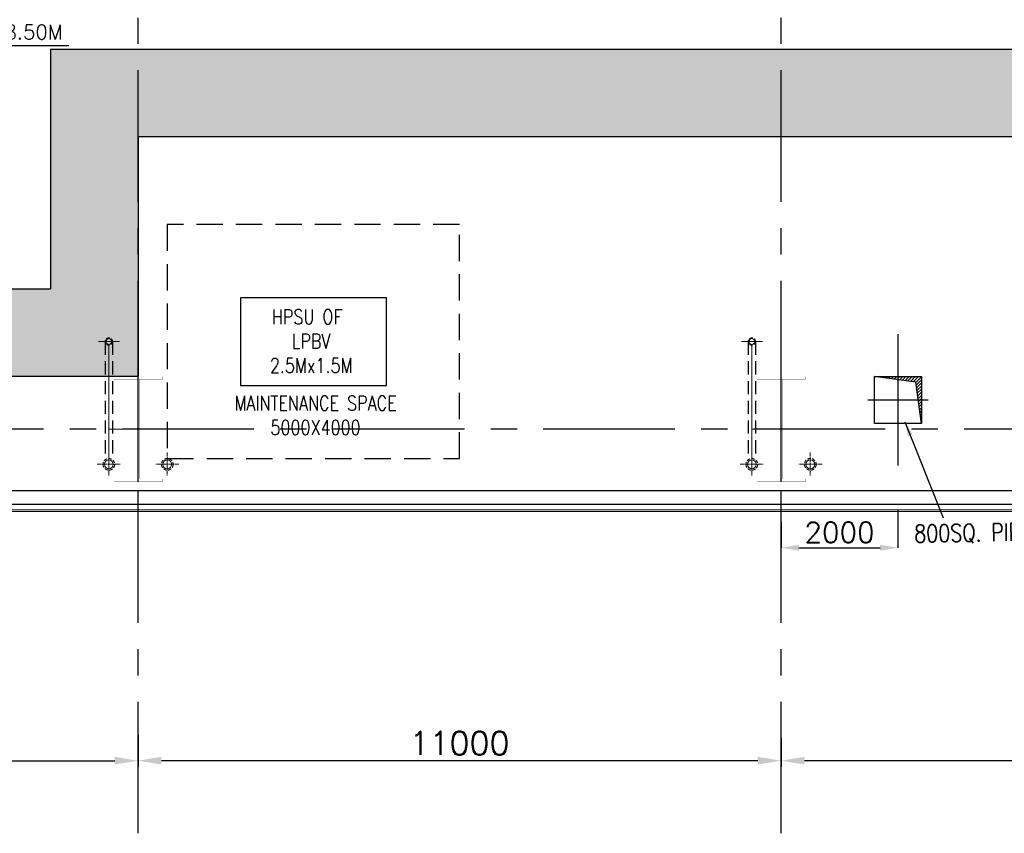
# Model space of a CAD drawing. Header units: inches. Extents: x 156890 to 366890, y 36423 to 221804.
# Tile 22 of 163: x 273219 to 290063, y 89016 to 102932. Entities that reach past the tile are written whole.
import ezdxf
from ezdxf.enums import TextEntityAlignment as Align

# ---------------------------------------------------------------- set-up
doc = ezdxf.new("R2010")
doc.units = ezdxf.units.IN
doc.header["$LTSCALE"] = 1800
doc.header["$MEASUREMENT"] = 0
for name, pattern in [('CENTER', [2, 1.25, -0.25, 0.25, -0.25]), ('CENTER2', [1.125, 0.75, -0.125, 0.125, -0.125]), ('DASHED', [0.75, 0.5, -0.25]), ('HIDDEN', [0.375, 0.25, -0.125]), ('HIDDEN2', [0.1875, 0.125, -0.0625])]:
    doc.linetypes.add(name, pattern=pattern)
for name, color, linetype in [('1', 9, 'Continuous'), ('CEN', 8, 'CENTER'), ('COL', 1, 'Continuous'), ('CONCRETE', 145, 'Continuous'), ('DIM', 4, 'Continuous'), ('EQUIP', 1, 'Continuous'), ('GRID', 251, 'CENTER'), ('OPENING', 40, 'Continuous'), ('TEXT', 3, 'Continuous')]:
    doc.layers.add(name, color=color, linetype=linetype)
for name, color, linetype, lineweight in [('4MM', 4, 'Continuous', 20), ('7', 8, 'CENTER', 13), ('CL', 8, 'CENTER', 15), ('CLAD-1', 3, 'Continuous', 15), ('dimension line', 4, 'Continuous', 13), ('DRAIN', 251, 'DASHED', 25), ('OPENING EO', 2, 'Continuous', 18), ('RAIN WATER', 6, 'Continuous', 18)]:
    doc.layers.add(name, color=color, linetype=linetype, lineweight=lineweight)
doc.styles.add('ROMANS', font='romans.shx')
doc.styles.add('SIMPLEX-25', font='simplex.shx')
doc.styles.get("Standard").update_dxf_attribs({"font": 'arial.ttf'})
doc.dimstyles.new('DIM100 x2', dxfattribs={"dimscale": 0, "dimtxt": 400, "dimasz": 400, "dimexe": 100, "dimexo": 100, "dimgap": 100, "dimtad": 1, "dimdec": 0, "dimzin": 13, "dimdsep": 46, "dimtxsty": 'ROMANS', "dimblk2": 'OBLIQUE', "dimcen": 100, "dimdle": 100, "dimclrd": 9, "dimclre": 9, "dimclrt": 4, "dimadec": 0, "dimazin": 0, "dimtfac": 1.1, "dimtdec": 0, "dimtix": 1, "dimtmove": 2, "dimatfit": 3, "dimfxl": 1, "dimtolj": 1, "dimtzin": 13, "dimarcsym": 0})
doc.dimstyles.new('STANDARD1', dxfattribs={"dimtxt": 300, "dimasz": 250, "dimexe": 0, "dimexo": 0, "dimgap": 80, "dimtad": 1, "dimdec": 0, "dimzin": 0, "dimdsep": 46, "dimtxsty": 'ROMANS', "dimcen": 0, "dimclrd": 4, "dimclre": 4, "dimclrt": 4, "dimadec": 0, "dimazin": 0, "dimtfac": 0.09, "dimtdec": 0, "dimtix": 1, "dimtofl": 0, "dimtmove": 0, "dimatfit": 3, "dimfxl": 1, "dimtolj": 1, "dimtzin": 0, "dimarcsym": 0})
doc.dimstyles.new('USER175', dxfattribs={"dimscale": 175, "dimtxt": 2, "dimasz": 1.75, "dimexe": 0, "dimexo": 0, "dimgap": 0.5, "dimtad": 1, "dimdec": 0, "dimzin": 0, "dimdsep": 46, "dimtxsty": 'ROMANS', "dimcen": 0, "dimclrd": 4, "dimclre": 4, "dimclrt": 4, "dimadec": 0, "dimazin": 0, "dimtfac": 0.09, "dimtdec": 0, "dimtix": 1, "dimtofl": 0, "dimtmove": 0, "dimatfit": 3, "dimfxl": 1, "dimtolj": 1, "dimtzin": 0, "dimarcsym": 0})

# ---------------------------------------------------------------- blocks, each defined once
blk = doc.blocks.new('*D384')
at = {"layer": 'Defpoints', "color": 0, "transparency": 16777216}
for p in [(275244, 90751), (286244, 90740), (275244, 90258)]:
    blk.add_point(p, dxfattribs=at)
at = {"layer": 'dimension line', "color": 9, "lineweight": -2, "transparency": 16777216}
for p, q in [((275244, 90651), (275244, 90158)), ((286244, 90640), (286244, 90158)), ((285844, 90258), (275644, 90258))]:
    blk.add_line(p, q, dxfattribs=at)
at = {"layer": 'dimension line', "color": 9, "transparency": 16777216}
for points in [[(275644, 90325), (275644, 90192), (275244, 90258)], [(285844, 90325), (285844, 90192), (286244, 90258)]]:
    blk.add_solid(points, dxfattribs=at)
at = {"layer": 'dimension line', "color": 4, "transparency": 16777216, "insert": (280744, 90558), "char_height": 400, "attachment_point": 5, "style": 'ROMANS'}
blk.add_mtext('\\A1;11000', dxfattribs=at)
blk = doc.blocks.new('_Oblique')
at = {"color": 0, "linetype": 'ByBlock', "lineweight": -2}
blk.add_line((-0.5, -0.5), (0.5, 0.5), dxfattribs=at)
blk = doc.blocks.new('*D386')
at = {"layer": 'Defpoints', "color": 0, "transparency": 16777216}
for p in [(286244, 90743), (298244, 90740), (286244, 90258)]:
    blk.add_point(p, dxfattribs=at)
at = {"layer": 'dimension line', "color": 9, "lineweight": -2, "transparency": 16777216}
for p, q in [((286244, 90643), (286244, 90158)), ((298244, 90640), (298244, 90158)), ((297844, 90258), (286644, 90258))]:
    blk.add_line(p, q, dxfattribs=at)
at = {"layer": 'dimension line', "color": 9, "transparency": 16777216}
for points in [[(286644, 90325), (286644, 90192), (286244, 90258)], [(297844, 90325), (297844, 90192), (298244, 90258)]]:
    blk.add_solid(points, dxfattribs=at)
at = {"layer": 'dimension line', "color": 4, "transparency": 16777216, "insert": (292244, 90558), "char_height": 400, "attachment_point": 5, "style": 'ROMANS'}
blk.add_mtext('\\A1;12000', dxfattribs=at)
blk = doc.blocks.new('*D392')
at = {"layer": 'Defpoints', "color": 0, "transparency": 16777216}
for p in [(275244, 90801), (265244, 90740), (275244, 90258)]:
    blk.add_point(p, dxfattribs=at)
at = {"layer": 'dimension line', "color": 9, "lineweight": -2, "transparency": 16777216}
for p, q in [((265244, 90640), (265244, 90158)), ((275244, 90701), (275244, 90158)), ((265644, 90258), (274844, 90258))]:
    blk.add_line(p, q, dxfattribs=at)
at = {"layer": 'dimension line', "color": 9, "transparency": 16777216}
for points in [[(265644, 90325), (265644, 90192), (265244, 90258)], [(274844, 90325), (274844, 90192), (275244, 90258)]]:
    blk.add_solid(points, dxfattribs=at)
at = {"layer": 'dimension line', "color": 4, "transparency": 16777216, "insert": (270244, 90558), "char_height": 400, "attachment_point": 5, "style": 'ROMANS'}
blk.add_mtext('\\A1;10000', dxfattribs=at)
blk = doc.blocks.new('*D399')
at = {"color": 4, "lineweight": -2, "transparency": 16777216}
for p, q in [((288244, 94537), (288244, 93900)), ((286244, 94344), (286244, 93900)), ((286550, 93900), (287938, 93900))]:
    blk.add_line(p, q, dxfattribs=at)
at = {"color": 4, "transparency": 16777216}
for points in [[(286550, 93951), (286550, 93849), (286244, 93900)], [(287938, 93951), (287938, 93849), (288244, 93900)]]:
    blk.add_solid(points, dxfattribs=at)
at = {"layer": 'Defpoints', "color": 0, "transparency": 16777216}
for p in [(288244, 94537), (286244, 94344), (288244, 93900)]:
    blk.add_point(p, dxfattribs=at)
at = {"color": 4, "transparency": 16777216, "insert": (287244, 94163), "char_height": 350, "attachment_point": 5, "style": 'ROMANS'}
blk.add_mtext('\\A1;2000', dxfattribs=at)
blk = doc.blocks.new('COL A')
at = {"layer": '4MM', "const_width": 3}
for points in [[(-412, 900), (412, 900), (412, 850), (-412, 850)], [(-25, 850), (25, 850), (25, -850), (-25, -850)], [(-412, -850), (412, -850), (412, -900), (-412, -900)]]:
    blk.add_lwpolyline(points, close=True, dxfattribs=at)
at = {"layer": 'CL', "color": 25}
for p, q in [((0, -900), (0, 1032)), ((556, 0), (-495, 0))]:
    blk.add_line(p, q, dxfattribs=at)
blk = doc.blocks.new('A-ROW COLUMN')
blk.add_line((181169, 40840), (181169, 42640))
blk.add_line((181169, 40840), (181169, 42640))
at = {"layer": 'CEN'}
blk.add_line((181169, 40840), (181169, 42640), dxfattribs=at)
blk.add_blockref('COL A', (181169, 41740))
blk = doc.blocks.new('A$C61073D35')
at = {"layer": 'COL'}
for p in [(-80669, -41740), (-69669, -41740)]:
    blk.add_blockref('A-ROW COLUMN', p, dxfattribs=at)
blk = doc.blocks.new('pssa-2')
h = blk.add_hatch()
h.set_pattern_fill('DOTS', color=252, scale=6000, style=0)
h.set_pattern_definition([(0, (0, 479.1), (187.5, 375), [0, -375])])
h.paths.add_polyline_path([(131052, -6491), (116657, -6491), (116657, -10228), (104657, -10228), (104657, -12078), (71157, -12078), (71157, -13578), (106157, -13578), (106157, -11728), (118157, -11728), (118157, -7991), (129552, -7991), (129552, -9999), (138109, -9999), (138109, -13578), (159657, -13578), (159657, -9478), (194657, -9478), (194657, -7978), (158157, -7978), (158157, -12078), (139609, -12078), (139609, -8499), (131052, -8499)])
at = {"color": 252}
for p, q in [((158157, -7978), (158157, -12078)), ((158157, -7978), (194657, -7978)), ((159657, -9478), (159657, -13578)), ((194657, -9478), (159657, -9478)), ((139609, -12078), (158157, -12078)), ((159657, -13578), (138109, -13578))]:
    blk.add_line(p, q, dxfattribs=at)
blk = doc.blocks.new('RWDP')
at = {"layer": 'RAIN WATER', "linetype": 'CENTER2', "ltscale": 0.05}
for p, q in [((500, -400), (500, -800)), ((700, -600), (300, -600))]:
    blk.add_line(p, q, dxfattribs=at)
at = {"layer": 'RAIN WATER', "linetype": 'HIDDEN2', "ltscale": 0.25}
blk.add_circle((500, -600), 100, dxfattribs=at)
at = {"layer": 'RAIN WATER', "ltscale": 0.25}
blk.add_circle((500, -600), 75, dxfattribs=at)
blk = doc.blocks.new('PL-FFL2')
at = {"layer": '1'}
h = blk.add_hatch(color=7, dxfattribs=at)
h.paths.add_polyline_path([(3.09, 1.96, 0.414214), (1.09, -0.04), (3.09, -0.04)])
h.paths.add_polyline_path([(5.09, -0.04), (3.09, -0.04), (3.09, -2.04, 0.414214)])
at = {"layer": '1', "color": 1, "linetype": 'Continuous'}
for p, q in [((3.09, 2.74), (3.09, -2.74)), ((29.24, 0), (4.78, 0)), ((4.78, 0), (5.09, 0)), ((0.31, -0.04), (5.09, -0.04))]:
    blk.add_line(p, q, dxfattribs=at)
blk.add_circle((3.09, -0.04), 2, dxfattribs=at)
at = {"layer": '1', "color": 4, "linetype": 'Continuous'}
blk.add_attdef('EL(+)', text='', height=2.75, dxfattribs=at).set_placement((18.98, 2.4), align=Align.MIDDLE)
at = {"layer": '1', "color": 3, "linetype": 'Continuous'}
blk.add_attdef('XXX', text='', height=2.5, dxfattribs=at).set_placement((18.44, -3.52), align=Align.MIDDLE)

msp = doc.modelspace()

# ---------------------------------------------------------------- hatches: boundary and pattern name
at = {"layer": 'OPENING'}
h = msp.add_hatch(dxfattribs=at)
h.set_pattern_fill('ANSI31', color=256, scale=300, style=0)
h.set_pattern_definition([(45, (177738.276, 56400.336), (-26.516504, 26.516504), [])])
h.paths.add_polyline_path([(288244.1, 96827.2), (288644.1, 96827.2), (288644.1, 96427.2), (288589.2, 96427.2), (288547.5, 96730.7), (288244.1, 96772.3)])
h.paths.add_polyline_path([(287844.1, 96827.2), (288244.1, 96827.2), (288244.1, 96772.3)])
h.paths.add_polyline_path([(288589.2, 96427.2), (288644.1, 96427.2), (288644.1, 96027.2)])

# ---------------------------------------------------------------- linework, layer by layer
at = {"layer": '7'}
for p, q in [((274744.1, 95134.6), (274744.1, 97562.8)), ((285744.1, 95134.6), (285744.1, 97562.8))]:
    msp.add_line(p, q, dxfattribs=at)
at = {"layer": '7', "ltscale": 0.5}
for p, q in [((274567.4, 97427.2), (274924.2, 97427.2)), ((285567.4, 97427.2), (285924.2, 97427.2))]:
    msp.add_line(p, q, dxfattribs=at)
at = {"layer": 'CEN'}
for p, q in [((288244.1, 97554.8), (288244.1, 95056.1)), ((288762.2, 96427.2), (287726, 96427.2))]:
    msp.add_line(p, q, dxfattribs=at)
at = {"layer": 'CLAD-1', "flags": 128}
for points in [[(311119.1, 97177.2), (311119.1, 94547.2), (280574.1, 94547.2), (265314.1, 94547.2), (255344.1, 94547.2)], [(311147.1, 97177.2), (311147.1, 94519.2), (280574.1, 94519.2), (265314.1, 94519.2), (255344.1, 94519.2)], [(311147.1, 94519.2), (209769.1, 94519.2)], [(311119.1, 94547.2), (243759.1, 94547.2)]]:
    msp.add_lwpolyline(points, dxfattribs=at)
at = {"layer": 'CONCRETE'}
for p, q in [((209769.1, 94877.2), (298129.1, 94877.2)), ((209769.1, 94647.2), (311019.1, 94647.2))]:
    msp.add_line(p, q, dxfattribs=at)
at = {"layer": 'DRAIN', "color": 4, "linetype": 'HIDDEN', "ltscale": 0.5}
for p, q in [((274681.6, 97427.2), (274681.6, 95404.7)), ((274806.6, 97427.2), (274806.6, 95406)), ((285681.6, 97427.2), (285681.6, 95404.7)), ((285806.6, 97427.2), (285806.6, 95406))]:
    msp.add_line(p, q, dxfattribs=at)
at = {"layer": 'EQUIP', "linetype": 'HIDDEN'}
msp.add_lwpolyline([(275744.1, 95427.2), (280744.1, 95427.2), (280744.1, 99427.2), (275744.1, 99427.2)], close=True, dxfattribs=at)
at = {"layer": 'EQUIP'}
msp.add_lwpolyline([(276994.1, 96677.2), (279494.1, 96677.2), (279494.1, 98177.2), (276994.1, 98177.2)], close=True, dxfattribs=at)
at = {"layer": 'GRID'}
for p, q in [((275244.1, 89016.5), (275244.1, 142686.4)), ((286244.1, 89016.5), (286244.1, 142427.2)), ((316826.7, 95927.2), (167944.1, 95927.2))]:
    msp.add_line(p, q, dxfattribs=at)
at = {"layer": 'OPENING'}
msp.add_lwpolyline([(288644.1, 96027.2), (287844.1, 96027.2), (287844.1, 96827.2), (288644.1, 96827.2)], close=True, dxfattribs=at)
msp.add_lwpolyline([(288644.1, 96027.2), (288547.5, 96730.7), (287844.1, 96827.2)], dxfattribs=at)
at = {"layer": 'RAIN WATER', "linetype": 'HIDDEN2', "ltscale": 0.25}
for centre in [(274744.1, 97427.2), (285744.1, 97427.2)]:
    msp.add_circle(centre, 62.5, dxfattribs=at)
at = {"layer": 'RAIN WATER', "color": 6}
for centre in [(274744.1, 97427.2), (285744.1, 97427.2)]:
    msp.add_circle(centre, 50, dxfattribs=at)

# ---------------------------------------------------------------- block references
for name, p in [('pssa-2', (115586.7, 110404.9)), ('A$C61073D35', (174744.1, 95927.2))]:
    msp.add_blockref(name, p)
at = {"layer": '1'}
ref = msp.add_blockref('PL-FFL2', (271426.2, 102486.5), dxfattribs=dict(at, xscale=90, yscale=90, zscale=90))
ref.add_attrib('XXX', 'FFL', dxfattribs={"layer": '0', "color": 3, "linetype": 'Continuous', "height": 225, "style": 'SIMPLEX-25'}).set_placement((272643.1, 102276.2), align=Align.MIDDLE)
ref.add_attrib('EL(+)', 'EL(+)8.50M', dxfattribs={"layer": '0', "color": 4, "linetype": 'Continuous', "height": 247.5, "style": 'SIMPLEX-25'}).set_placement((272979.5, 102702.2), align=Align.MIDDLE)
at = {"layer": 'RAIN WATER', "xscale": -1}
for p in [(275244.1, 95927.2), (286244.1, 95927.2)]:
    msp.add_blockref('RWDP', p, dxfattribs=at)
at = {"layer": 'RAIN WATER'}
for p in [(275244.1, 95927.2), (286244.1, 95927.2)]:
    msp.add_blockref('RWDP', p, dxfattribs=at)

# ---------------------------------------------------------------- texts
at = {"layer": 'OPENING EO', "color": 3, "char_height": 300, "width": 4262.5, "attachment_point": 1, "style": 'ROMANS'}
for s, insert in [('\\pi338.39;150 MM HEIGHT \\P\\pi-300,l300; RCC KERB', (178736, 98249.1)), ('\\pi188.39;3300x800 FLOOR \\P\\pi516.96;CUTOUT (TYP.) ', (187465.8, 97519.7))]:
    msp.add_mtext(s, dxfattribs=dict(at, insert=insert))
at = {"layer": 'TEXT', "style": 'ROMANS', "width": 0.8}
msp.add_text('800SQ. PIPE OPENING', height=300, rotation=1.00772, dxfattribs=at).set_placement((288523.8, 93990.4))
at = {"layer": 'TEXT', "color": 3, "char_height": 250, "attachment_point": 5, "style": 'ROMANS'}
for s, insert, width in [('{\\W0.8;HPSU OF  LPBV 2.5Mx1.5M}', (278206, 97435), 1880.952), ('{\\W0.8;MAINTENANCE SPACE 5000X4000}', (278279.8, 96166.6), 3382.681)]:
    msp.add_mtext(s, dxfattribs=dict(at, insert=insert, width=width))

# ---------------------------------------------------------------- dimensions: what is measured, and where the dimension line sits
dim = msp.add_linear_dim(base=(288244.1, 93900.3), p1=(286244.1, 94343.5), p2=(288244.1, 94537.2), angle=180, dimstyle='USER175', override={"dimfxl": 0.18})
dim.commit()
dim.dimension.update_dxf_attribs({"geometry": '*D399', "text_midpoint": (287244.1, 94162.8)})
at = {"layer": 'dimension line'}
dim = msp.add_linear_dim(base=(275244.1, 90258.3), p1=(265244.1, 90740), p2=(275244.1, 90801.4), dimstyle='DIM100 x2', override={"dimscale": 1}, dxfattribs=at)
dim.commit()
dim.dimension.update_dxf_attribs({"geometry": '*D392', "text_midpoint": (270244.1, 90558.3)})
for base, p1, p2, picture, middle in [((275244.1, 90258.3), (286244.1, 90740), (275244.1, 90751.5), '*D384', (280744.1, 90558.3)), ((286244.1, 90258.3), (298244.1, 90740), (286244.1, 90742.9), '*D386', (292244.1, 90558.3))]:
    dim = msp.add_linear_dim(base=base, p1=p1, p2=p2, angle=180, dimstyle='DIM100 x2', override={"dimscale": 1}, dxfattribs=at)
    dim.commit()
    dim.dimension.update_dxf_attribs({"geometry": picture, "text_midpoint": middle})

# ---------------------------------------------------------------- leaders
at = {"layer": 'DIM'}
msp.add_leader([(288363.6, 96056), (289017.5, 94409.3)], dimstyle='STANDARD1', override={"dimtad": 0}, dxfattribs=at)

doc.saveas('drawing.dxf')
